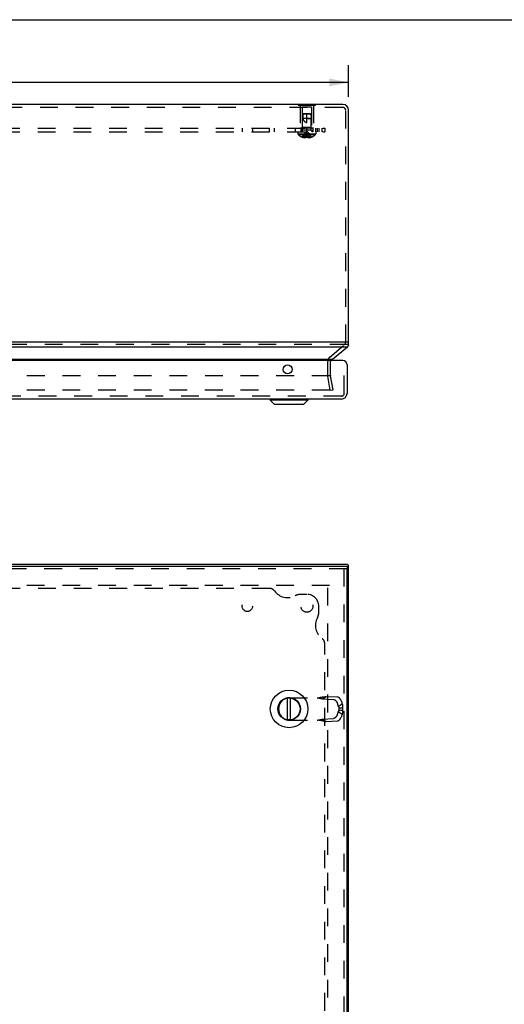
# Model space of a CAD drawing. Header units: inches. Extents: x 0 to 68, y 0 to 44.
# Tile 9 of 10: x 23.8 to 34, y 23.3 to 44. Entities that reach past the tile are written whole.
import ezdxf

# ---------------------------------------------------------------- set-up
doc = ezdxf.new("R2010")
doc.units = ezdxf.units.IN
doc.header["$LTSCALE"] = 3.74
doc.header["$MEASUREMENT"] = 0
doc.linetypes.add('HIDDEN', pattern=[0.2, 0.1, -0.1])
doc.layers.get('0').update_dxf_attribs({"linetype": 'CONTINUOUS'})
for name, color, linetype in [('DEFAULT_2', 8, 'HIDDEN'), ('DIMENSIONS', 7, 'CONTINUOUS'), ('DOOR_ASSEMBLY', 7, 'CONTINUOUS'), ('SUBPANEL', 7, 'CONTINUOUS')]:
    doc.layers.add(name, color=color, linetype=linetype)
doc.styles.get("Standard").update_dxf_attribs({"font": 'arial.ttf'})
doc.dimstyles.new('DIMSTYLE_1', dxfattribs={"dimtxt": 0.3, "dimasz": 0.4, "dimexe": 0.09, "dimexo": 0.07, "dimgap": 0.0375, "dimtad": 0, "dimtih": 1, "dimtoh": 1, "dimzin": 4, "dimdsep": 46, "dimtxsty": 'Standard', "dimblk": '_FILLED', "dimblk1": '_FILLED', "dimblk2": '_FILLED', "dimcen": 0.09, "dimadec": 3, "dimazin": 1, "dimtfac": 1, "dimtdec": 3, "dimtofl": 0, "dimtmove": 0, "dimatfit": 3, "dimldrblk": '_FILLED', "dimfxl": 0, "dimtolj": 1, "dimtzin": 4, "dimarcsym": 0})

# ---------------------------------------------------------------- blocks, each defined once
blk = doc.blocks.new('_FILLED')
at = {"color": 0, "linetype": 'ByBlock'}
blk.add_solid([(0, 0), (-1, 0.2), (-1, -0.2)], dxfattribs=at)
blk = doc.blocks.new('*D14')
at = {"layer": 'DIMENSIONS', "color": 2, "linetype": 'Continuous'}
for p, q in [((14.729, 42.38), (14.729, 43.043)), ((30.729, 42.38), (30.729, 43.043)), ((14.729, 42.683), (22.055, 42.683)), ((30.729, 42.683), (23.404, 42.683))]:
    blk.add_line(p, q, dxfattribs=at)
at = {"layer": 'DIMENSIONS', "color": 2, "linetype": 'Continuous', "xscale": 0.4, "yscale": 0.4, "zscale": 0.4, "rotation": 180}
blk.add_blockref('_FILLED', (14.729, 42.683), dxfattribs=at)
at = {"layer": 'DIMENSIONS', "color": 2, "linetype": 'Continuous', "xscale": 0.4, "yscale": 0.4, "zscale": 0.4}
blk.add_blockref('_FILLED', (30.729, 42.683), dxfattribs=at)
at = {"layer": 'DIMENSIONS', "color": 2, "linetype": 'Continuous', "insert": (22.729, 42.833), "char_height": 0.3, "width": 1.04833, "attachment_point": 2, "line_spacing_factor": 0.9}
blk.add_mtext('16.00', dxfattribs=at)

msp = doc.modelspace()

# ---------------------------------------------------------------- linework, layer by layer
at = {"color": 7, "linetype": 'Continuous'}
for p, q in [((0, 44), (68, 44)), ((29.674, 42.224), (30.035, 42.224)), ((29.674, 42.224), (29.674, 42.22)), ((29.764, 42.224), (29.764, 42.22)), ((29.945, 42.224), (29.945, 42.22)), ((30.035, 42.224), (30.035, 42.22)), ((30.729, 37.227), (30.708, 37.227)), ((30.725, 37.166), (30.725, 37.197)), ((30.725, 32.492), (30.725, 32.544)), ((30.729, 32.501), (30.725, 32.501))]:
    msp.add_line(p, q, dxfattribs=at)
at = {"color": 3, "linetype": 'Continuous'}
for p, q in [((30.609, 42.22), (14.849, 42.22)), ((30.729, 37.227), (30.729, 42.1)), ((30.708, 37.227), (14.799, 37.227)), ((14.85, 37.135), (30.708, 37.135)), ((30.391, 36.872), (30.708, 37.135)), ((15.159, 36.872), (30.391, 36.872)), ((30.708, 32.561), (14.789, 32.561)), ((30.729, 12.621), (30.729, 32.501))]:
    msp.add_line(p, q, dxfattribs=at)
for points in [[(30.708, 37.135), (30.71, 37.138), (30.712, 37.14), (30.714, 37.142), (30.716, 37.145), (30.718, 37.148), (30.72, 37.15)], [(30.72, 37.184), (30.721, 37.182), (30.722, 37.18), (30.723, 37.177), (30.724, 37.175), (30.724, 37.172), (30.724, 37.169), (30.725, 37.166), (30.725, 37.166)], [(30.725, 37.166), (30.725, 37.164), (30.724, 37.161), (30.724, 37.159), (30.723, 37.156), (30.722, 37.154), (30.721, 37.152), (30.72, 37.15)], [(30.38, 36.866), (30.374, 36.862), (30.368, 36.857), (30.362, 36.852), (30.356, 36.848), (30.354, 36.846)], [(30.391, 36.872), (30.389, 36.871), (30.387, 36.87), (30.386, 36.869), (30.384, 36.868), (30.382, 36.867), (30.38, 36.866)], [(30.708, 32.561), (30.709, 32.561), (30.709, 32.56), (30.709, 32.56), (30.709, 32.56), (30.709, 32.56), (30.709, 32.56)], [(30.709, 32.56), (30.709, 32.56), (30.71, 32.56), (30.71, 32.559), (30.71, 32.559), (30.711, 32.559), (30.711, 32.558)], [(30.711, 32.558), (30.712, 32.558), (30.712, 32.558), (30.713, 32.557), (30.714, 32.557), (30.714, 32.556), (30.715, 32.556)], [(30.715, 32.556), (30.716, 32.555), (30.717, 32.555), (30.717, 32.554), (30.718, 32.554), (30.719, 32.553), (30.72, 32.552)], [(30.72, 32.552), (30.721, 32.552), (30.722, 32.551), (30.723, 32.55), (30.724, 32.548), (30.724, 32.547), (30.724, 32.546), (30.725, 32.544), (30.725, 32.544)], [(30.725, 32.544), (30.725, 32.542), (30.724, 32.541), (30.724, 32.539), (30.723, 32.537), (30.722, 32.536), (30.721, 32.534), (30.72, 32.532)]]:
    msp.add_lwpolyline(points, dxfattribs=at)
for centre, radius, start, end in [((30.609, 42.1), 0.12, 0, 90), ((30.609, 37.227), 0.12, 343.7637, 360), ((30.412, 36.826), 0.06, 160.4463, 161.1917)]:
    msp.add_arc(centre, radius, start, end, dxfattribs=at)
at = {"layer": 'DEFAULT_2', "color": 8, "linetype": 'HIDDEN'}
for p, q in [((29.674, 42.22), (29.674, 42.203)), ((29.674, 42.203), (30.035, 42.203)), ((29.714, 42.203), (29.714, 41.724)), ((29.764, 42.22), (29.764, 42.203)), ((29.945, 42.22), (29.945, 42.203)), ((29.994, 42.203), (29.994, 41.724)), ((30.035, 42.22), (30.035, 42.203)), ((30.609, 42.16), (14.849, 42.16)), ((29.949, 42.162), (29.759, 42.162)), ((29.759, 42.162), (29.759, 41.734)), ((29.949, 42.162), (29.949, 41.734)), ((30.669, 37.227), (30.669, 42.1)), ((29.994, 41.724), (29.714, 41.724)), ((29.759, 41.734), (29.749, 41.724)), ((29.949, 41.734), (29.759, 41.734)), ((29.949, 41.734), (29.959, 41.724)), ((30.708, 37.181), (14.85, 37.181)), ((30.335, 36.918), (30.648, 37.181)), ((30.292, 36.538), (30.292, 36.826)), ((30.352, 36.538), (30.352, 36.826)), ((30.334, 36.527), (15.169, 36.527)), ((30.346, 36.22), (30.294, 36.517)), ((30.405, 36.23), (30.353, 36.527)), ((30.333, 36.22), (15.089, 36.22)), ((30.343, 36.228), (30.343, 36.227)), ((30.346, 36.22), (30.405, 36.23)), ((30.332, 32.123), (15.169, 32.123)), ((30.292, 13.001), (30.292, 32.121))]:
    msp.add_line(p, q, dxfattribs=at)
for points in [[(30.341, 36.224), (30.341, 36.224), (30.34, 36.223), (30.339, 36.222), (30.338, 36.221), (30.337, 36.221), (30.336, 36.221), (30.335, 36.22), (30.334, 36.22), (30.333, 36.22)], [(30.343, 36.227), (30.342, 36.226), (30.342, 36.225), (30.341, 36.224)], [(30.343, 36.232), (30.343, 36.231), (30.343, 36.23)], [(30.343, 36.23), (30.343, 36.229), (30.343, 36.228)]]:
    msp.add_lwpolyline(points, dxfattribs=at)
for centre, radius, start, end in [((30.609, 42.1), 0.06, 0, 90), ((30.609, 37.227), 0.06, 310, 360), ((30.412, 36.826), 0.12, 130, 180), ((30.412, 36.826), 0.06, 164.7667, 180), ((30.412, 36.538), 0.12, 180, 190), ((30.412, 36.538), 0.06, 180, 190)]:
    msp.add_arc(centre, radius, start, end, dxfattribs=at)
at = {"layer": 'DOOR_ASSEMBLY', "color": 3, "linetype": 'Continuous'}
for p, q in [((30.609, 36.846), (14.849, 36.846)), ((30.699, 36.756), (30.699, 36.156)), ((30.579, 36.036), (14.879, 36.036)), ((14.759, 32.531), (30.699, 32.531)), ((30.699, 12.651), (30.699, 32.471))]:
    msp.add_line(p, q, dxfattribs=at)
at = {"layer": 'DOOR_ASSEMBLY', "color": 8, "linetype": 'HIDDEN'}
for p, q in [((30.639, 36.156), (30.639, 36.846)), ((30.579, 36.096), (14.879, 36.096)), ((30.699, 32.471), (14.759, 32.471)), ((30.639, 12.651), (30.639, 32.471)), ((29.497, 29.767), (30.15, 29.767)), ((30.181, 29.744), (30.262, 29.795)), ((30.262, 29.795), (30.495, 29.782)), ((30.181, 29.744), (30.413, 29.731)), ((30.489, 29.657), (30.514, 29.585)), ((30.514, 29.585), (30.595, 29.637)), ((30.571, 29.709), (30.595, 29.637)), ((29.261, 29.531), (29.261, 29.53)), ((30.514, 29.476), (30.489, 29.404)), ((30.514, 29.476), (30.595, 29.424)), ((30.525, 29.553), (30.6, 29.553)), ((30.525, 29.553), (30.525, 29.508)), ((30.525, 29.508), (30.6, 29.508)), ((30.595, 29.424), (30.571, 29.352)), ((30.6, 29.553), (30.6, 29.508)), ((29.497, 29.294), (30.15, 29.294)), ((30.181, 29.317), (30.413, 29.33)), ((30.181, 29.317), (30.262, 29.266)), ((30.185, 29.285), (30.198, 29.282)), ((30.198, 29.282), (30.21, 29.279)), ((30.262, 29.266), (30.495, 29.279))]:
    msp.add_line(p, q, dxfattribs=at)
at = {"layer": 'DOOR_ASSEMBLY', "color": 7, "linetype": 'Continuous'}
for p, q in [((29.087, 36.033), (29.875, 36.033)), ((29.087, 36.033), (29.087, 36.014)), ((29.875, 36.014), (29.087, 36.014)), ((29.087, 36.014), (29.17, 35.931)), ((29.875, 36.014), (29.792, 35.931)), ((29.875, 36.033), (29.875, 36.014)), ((29.17, 35.931), (29.792, 35.931)), ((29.175, 35.929), (29.787, 35.929)), ((30.699, 32.531), (30.699, 32.471)), ((29.451, 29.302), (29.451, 29.759)), ((29.511, 29.302), (29.511, 29.759))]:
    msp.add_line(p, q, dxfattribs=at)
at = {"layer": 'DOOR_ASSEMBLY', "color": 8, "linetype": 'HIDDEN'}
for points in [[(30.074, 29.767), (30.088, 29.764), (30.102, 29.761), (30.115, 29.758), (30.128, 29.756), (30.142, 29.753), (30.155, 29.75), (30.168, 29.747), (30.181, 29.744)], [(30.198, 29.779), (30.191, 29.778), (30.185, 29.776), (30.178, 29.775), (30.172, 29.773), (30.165, 29.772), (30.158, 29.771), (30.152, 29.77), (30.145, 29.769), (30.138, 29.768), (30.131, 29.768), (30.125, 29.767), (30.118, 29.767), (30.111, 29.767), (30.105, 29.767)], [(30.15, 29.767), (30.159, 29.769), (30.168, 29.771), (30.176, 29.774), (30.185, 29.776), (30.21, 29.782)], [(30.21, 29.782), (30.217, 29.784), (30.225, 29.786), (30.233, 29.788), (30.24, 29.79), (30.248, 29.792), (30.255, 29.794), (30.262, 29.795)], [(30.571, 29.709), (30.57, 29.711), (30.569, 29.713), (30.568, 29.715), (30.567, 29.718), (30.566, 29.72), (30.565, 29.722), (30.564, 29.724), (30.563, 29.726), (30.562, 29.729), (30.561, 29.731), (30.559, 29.733), (30.558, 29.735), (30.557, 29.737), (30.555, 29.739), (30.554, 29.741), (30.552, 29.743), (30.551, 29.745), (30.549, 29.747), (30.548, 29.749), (30.546, 29.751), (30.545, 29.753), (30.543, 29.754), (30.542, 29.756), (30.54, 29.758), (30.538, 29.76), (30.537, 29.761), (30.535, 29.763), (30.533, 29.764), (30.531, 29.766), (30.53, 29.767), (30.528, 29.768), (30.526, 29.77), (30.524, 29.771), (30.523, 29.772), (30.521, 29.773), (30.519, 29.774), (30.517, 29.775), (30.515, 29.776), (30.514, 29.777), (30.512, 29.778), (30.51, 29.779), (30.508, 29.779), (30.507, 29.78), (30.505, 29.78), (30.503, 29.781), (30.501, 29.781), (30.5, 29.782), (30.498, 29.782), (30.496, 29.782), (30.495, 29.782)], [(30.413, 29.731), (30.415, 29.73), (30.417, 29.73), (30.418, 29.73), (30.42, 29.73), (30.422, 29.729), (30.423, 29.729), (30.425, 29.728), (30.427, 29.728), (30.429, 29.727), (30.43, 29.726), (30.432, 29.725), (30.434, 29.725), (30.436, 29.724), (30.437, 29.723), (30.439, 29.722), (30.441, 29.72), (30.443, 29.719), (30.445, 29.718), (30.446, 29.717), (30.448, 29.715), (30.45, 29.714), (30.452, 29.712), (30.453, 29.711), (30.455, 29.709), (30.457, 29.708), (30.458, 29.706), (30.46, 29.704), (30.462, 29.703), (30.463, 29.701), (30.465, 29.699), (30.466, 29.697), (30.468, 29.695), (30.469, 29.693), (30.471, 29.691), (30.472, 29.689), (30.474, 29.687), (30.475, 29.685), (30.476, 29.683), (30.478, 29.681), (30.479, 29.679), (30.48, 29.677), (30.481, 29.675), (30.482, 29.672), (30.484, 29.67), (30.485, 29.668), (30.486, 29.666), (30.487, 29.664), (30.487, 29.661), (30.488, 29.659), (30.489, 29.657)], [(30.514, 29.585), (30.515, 29.583), (30.516, 29.581), (30.517, 29.579), (30.518, 29.576), (30.519, 29.574), (30.52, 29.572), (30.52, 29.569), (30.521, 29.567), (30.522, 29.565), (30.522, 29.562), (30.523, 29.56), (30.524, 29.557), (30.524, 29.555), (30.525, 29.553)], [(30.595, 29.637), (30.596, 29.633), (30.597, 29.629), (30.598, 29.625), (30.599, 29.621), (30.599, 29.617), (30.6, 29.613), (30.6, 29.609), (30.601, 29.605), (30.601, 29.6), (30.601, 29.596), (30.602, 29.592), (30.602, 29.588), (30.602, 29.583), (30.602, 29.579), (30.602, 29.575), (30.602, 29.57), (30.601, 29.566), (30.601, 29.561), (30.601, 29.557), (30.6, 29.553)], [(30.489, 29.404), (30.488, 29.402), (30.487, 29.4), (30.487, 29.397), (30.486, 29.395), (30.485, 29.393), (30.484, 29.391), (30.482, 29.389), (30.481, 29.386), (30.48, 29.384), (30.479, 29.382), (30.478, 29.38), (30.476, 29.378), (30.475, 29.376), (30.474, 29.374), (30.472, 29.372), (30.471, 29.37), (30.469, 29.368), (30.468, 29.366), (30.466, 29.364), (30.465, 29.362), (30.463, 29.36), (30.462, 29.358), (30.46, 29.357), (30.458, 29.355), (30.457, 29.353), (30.455, 29.352), (30.453, 29.35), (30.452, 29.349), (30.45, 29.347), (30.448, 29.346), (30.446, 29.344), (30.445, 29.343), (30.443, 29.342), (30.441, 29.341), (30.439, 29.34), (30.437, 29.338), (30.436, 29.337), (30.434, 29.337), (30.432, 29.336), (30.43, 29.335), (30.429, 29.334), (30.427, 29.333), (30.425, 29.333), (30.423, 29.332), (30.422, 29.332), (30.42, 29.331), (30.418, 29.331), (30.417, 29.331), (30.415, 29.331), (30.413, 29.33)], [(30.495, 29.279), (30.496, 29.279), (30.498, 29.279), (30.5, 29.279), (30.501, 29.28), (30.503, 29.28), (30.505, 29.281), (30.507, 29.281), (30.508, 29.282), (30.51, 29.282), (30.512, 29.283), (30.514, 29.284), (30.515, 29.285), (30.517, 29.286), (30.519, 29.287), (30.521, 29.288), (30.523, 29.289), (30.524, 29.29), (30.526, 29.291), (30.528, 29.293), (30.53, 29.294), (30.531, 29.295), (30.533, 29.297), (30.535, 29.298), (30.537, 29.3), (30.538, 29.302), (30.54, 29.303), (30.542, 29.305), (30.543, 29.307), (30.545, 29.308), (30.546, 29.31), (30.548, 29.312), (30.549, 29.314), (30.551, 29.316), (30.552, 29.318), (30.554, 29.32), (30.555, 29.322), (30.557, 29.324), (30.558, 29.326), (30.559, 29.328), (30.561, 29.33), (30.562, 29.333), (30.563, 29.335), (30.564, 29.337), (30.565, 29.339), (30.566, 29.341), (30.567, 29.344), (30.568, 29.346), (30.569, 29.348), (30.57, 29.35), (30.571, 29.352)], [(30.525, 29.508), (30.524, 29.506), (30.524, 29.504), (30.523, 29.501), (30.522, 29.499), (30.522, 29.496), (30.521, 29.494), (30.52, 29.492), (30.52, 29.489), (30.519, 29.487), (30.518, 29.485), (30.517, 29.482), (30.516, 29.48), (30.515, 29.478), (30.514, 29.476)], [(30.6, 29.508), (30.601, 29.504), (30.601, 29.499), (30.602, 29.494), (30.602, 29.489), (30.602, 29.484), (30.602, 29.479), (30.602, 29.475), (30.602, 29.47), (30.601, 29.465), (30.601, 29.46), (30.601, 29.456), (30.6, 29.451), (30.6, 29.446), (30.599, 29.442), (30.598, 29.437), (30.597, 29.433), (30.596, 29.428), (30.595, 29.424)], [(30.074, 29.294), (30.088, 29.297), (30.102, 29.3), (30.115, 29.303), (30.128, 29.305), (30.142, 29.308), (30.155, 29.311), (30.168, 29.314), (30.181, 29.317)], [(30.105, 29.294), (30.111, 29.294), (30.118, 29.294), (30.125, 29.294), (30.131, 29.293), (30.138, 29.293), (30.145, 29.292), (30.152, 29.291), (30.158, 29.29), (30.165, 29.289), (30.172, 29.288), (30.178, 29.287), (30.185, 29.285), (30.191, 29.283), (30.198, 29.282)], [(30.15, 29.294), (30.159, 29.292), (30.168, 29.29), (30.176, 29.288), (30.185, 29.285)], [(30.21, 29.279), (30.217, 29.277), (30.225, 29.275), (30.233, 29.273), (30.24, 29.271), (30.248, 29.269), (30.255, 29.267), (30.262, 29.266)]]:
    msp.add_lwpolyline(points, dxfattribs=at)
at = {"layer": 'DOOR_ASSEMBLY', "color": 3, "linetype": 'Continuous'}
msp.add_circle((29.449, 36.658), 0.0938, dxfattribs=at)
at = {"layer": 'DOOR_ASSEMBLY', "color": 7, "linetype": 'Continuous'}
for radius in [0.394, 0.237, 0.23]:
    msp.add_circle((29.481, 29.531), radius, dxfattribs=at)
at = {"layer": 'DOOR_ASSEMBLY', "color": 3, "linetype": 'Continuous'}
for centre, radius, start, end in [((30.609, 36.756), 0.09, 0, 90), ((30.579, 36.156), 0.12, 270, 360)]:
    msp.add_arc(centre, radius, start, end, dxfattribs=at)
at = {"layer": 'DOOR_ASSEMBLY', "color": 7, "linetype": 'Continuous'}
for centre, radius, start, end in [((29.09, 36.033), 0.00305, 89.9999, 180), ((29.872, 36.033), 0.00305, 0, 90.0001), ((29.175, 35.936), 0.0071, 225, 270), ((29.787, 35.936), 0.0071, 270, 315)]:
    msp.add_arc(centre, radius, start, end, dxfattribs=at)
at = {"layer": 'DOOR_ASSEMBLY', "color": 8, "linetype": 'HIDDEN'}
for centre, radius, start, end in [((30.579, 36.156), 0.06, 270, 360), ((29.497, 29.531), 0.236, 90, 180), ((29.497, 29.53), 0.236, 180, 270)]:
    msp.add_arc(centre, radius, start, end, dxfattribs=at)
at = {"layer": 'SUBPANEL', "color": 8, "linetype": 'HIDDEN'}
for p, q in [((29.769, 42.014), (29.76, 41.924)), ((29.78, 42.024), (29.769, 42.014)), ((29.939, 42.014), (29.769, 42.014)), ((29.77, 42.014), (29.775, 42.02)), ((29.775, 42.02), (29.78, 42.024)), ((29.928, 42.024), (29.78, 42.024)), ((29.854, 41.844), (29.854, 42.024)), ((29.928, 42.024), (29.939, 42.014)), ((29.939, 42.014), (29.948, 41.924)), ((29.948, 41.924), (29.76, 41.924)), ((29.76, 41.678), (29.76, 41.924)), ((29.854, 41.924), (29.948, 41.924)), ((29.948, 41.678), (29.948, 41.924)), ((15.229, 41.724), (30.229, 41.724)), ((15.229, 41.649), (30.229, 41.649)), ((28.495, 41.724), (28.495, 41.649)), ((28.713, 41.724), (28.713, 41.649)), ((29.072, 41.649), (29.072, 41.724)), ((29.173, 41.649), (29.173, 41.724)), ((29.613, 41.649), (29.613, 41.724)), ((29.668, 41.649), (29.668, 41.603)), ((29.668, 41.603), (30.041, 41.603)), ((29.674, 41.588), (30.035, 41.588)), ((29.729, 41.724), (29.729, 41.649)), ((29.948, 41.678), (29.76, 41.678)), ((29.839, 41.536), (29.841, 41.558)), ((29.854, 41.649), (29.854, 41.724)), ((29.863, 41.601), (29.86, 41.621)), ((29.866, 41.58), (29.863, 41.601)), ((29.868, 41.558), (29.865, 41.58)), ((29.87, 41.536), (29.868, 41.558)), ((29.979, 41.724), (29.979, 41.649)), ((30.035, 41.724), (30.035, 41.649)), ((30.041, 41.649), (30.041, 41.603)), ((30.075, 41.649), (30.075, 41.724)), ((30.104, 41.724), (30.104, 41.649)), ((30.178, 41.649), (30.178, 41.724)), ((30.229, 41.724), (30.229, 41.649)), ((29.755, 41.536), (29.755, 41.536)), ((29.756, 41.536), (29.755, 41.536)), ((29.839, 41.536), (29.756, 41.536)), ((29.786, 41.536), (29.786, 41.526)), ((29.82, 41.536), (29.82, 41.521)), ((29.839, 41.536), (29.839, 41.536)), ((29.839, 41.536), (29.839, 41.526)), ((29.953, 41.536), (29.87, 41.536)), ((29.87, 41.536), (29.87, 41.536)), ((29.87, 41.536), (29.87, 41.526)), ((29.889, 41.536), (29.889, 41.521)), ((29.923, 41.536), (29.923, 41.526)), ((29.954, 41.536), (29.953, 41.536)), ((29.954, 41.536), (29.954, 41.536)), ((29.072, 32.061), (16.387, 32.061)), ((29.854, 31.936), (29.729, 31.936)), ((30.104, 31.561), (30.104, 31.686)), ((30.229, 14.218), (30.229, 30.903))]:
    msp.add_line(p, q, dxfattribs=at)
for points in [[(29.77, 42.014), (29.769, 42.003), (29.768, 41.991), (29.767, 41.98), (29.767, 41.968), (29.768, 41.956), (29.768, 41.945), (29.769, 41.935), (29.77, 41.924)], [(29.77, 41.924), (29.773, 41.917), (29.775, 41.91), (29.777, 41.904), (29.78, 41.898), (29.783, 41.892), (29.786, 41.887), (29.789, 41.882), (29.792, 41.878), (29.795, 41.874), (29.798, 41.87), (29.801, 41.867), (29.804, 41.864), (29.807, 41.861), (29.81, 41.859), (29.814, 41.857), (29.817, 41.855), (29.82, 41.853), (29.824, 41.851), (29.827, 41.85), (29.831, 41.848), (29.835, 41.847), (29.838, 41.846), (29.842, 41.845), (29.846, 41.845), (29.85, 41.844), (29.854, 41.844)], [(29.755, 41.536), (29.769, 41.558), (29.784, 41.58), (29.8, 41.601), (29.817, 41.621), (29.835, 41.641), (29.854, 41.66)], [(29.786, 41.536), (29.795, 41.558), (29.806, 41.58), (29.817, 41.601), (29.828, 41.621), (29.841, 41.641), (29.854, 41.66)], [(29.82, 41.536), (29.824, 41.558), (29.83, 41.58), (29.835, 41.601), (29.841, 41.621), (29.848, 41.641), (29.854, 41.66)], [(29.841, 41.558), (29.843, 41.58), (29.846, 41.601), (29.849, 41.621), (29.851, 41.641), (29.854, 41.66)], [(29.843, 41.58), (29.846, 41.601), (29.849, 41.621), (29.851, 41.641), (29.854, 41.66)], [(29.954, 41.536), (29.94, 41.558), (29.925, 41.58), (29.909, 41.601), (29.892, 41.621), (29.874, 41.641), (29.854, 41.66)], [(29.86, 41.621), (29.857, 41.641), (29.854, 41.66)], [(29.86, 41.621), (29.857, 41.641), (29.854, 41.66)], [(29.923, 41.536), (29.914, 41.558), (29.903, 41.58), (29.892, 41.601), (29.88, 41.621), (29.868, 41.641), (29.854, 41.66)], [(29.889, 41.536), (29.885, 41.558), (29.879, 41.58), (29.874, 41.601), (29.868, 41.621), (29.861, 41.641), (29.854, 41.66)], [(29.82, 41.521), (29.816, 41.521), (29.811, 41.522), (29.807, 41.522), (29.803, 41.523), (29.799, 41.523), (29.795, 41.524), (29.79, 41.525), (29.786, 41.526)], [(29.839, 41.526), (29.837, 41.525), (29.834, 41.524), (29.832, 41.523), (29.829, 41.523), (29.827, 41.522), (29.824, 41.522), (29.822, 41.521), (29.82, 41.521)], [(29.839, 41.536), (29.844, 41.536), (29.849, 41.536), (29.854, 41.536), (29.86, 41.536), (29.865, 41.536), (29.87, 41.536)], [(29.889, 41.521), (29.887, 41.521), (29.885, 41.522), (29.882, 41.522), (29.88, 41.523), (29.877, 41.523), (29.875, 41.524), (29.872, 41.525), (29.87, 41.526)], [(29.923, 41.526), (29.919, 41.525), (29.914, 41.524), (29.91, 41.523), (29.906, 41.523), (29.902, 41.522), (29.897, 41.522), (29.893, 41.521), (29.889, 41.521)]]:
    msp.add_lwpolyline(points, dxfattribs=at)
for centre, radius in [((28.604, 31.686), 0.109), ((29.854, 31.686), 0.125)]:
    msp.add_circle(centre, radius, dxfattribs=at)
for centre, radius, start, end in [((29.688, 41.603), 0.02, 180, 226.4862), ((29.854, 41.778), 0.262, 226.4862, 247.6643), ((29.732, 41.678), 0.0282, 270, 360), ((29.977, 41.678), 0.0282, 180, 270), ((29.854, 41.778), 0.262, 292.3357, 313.5138), ((30.021, 41.603), 0.02, 313.5138, 360), ((29.854, 41.778), 0.261, 247.9106, 254.8059), ((29.854, 41.778), 0.261, 285.1941, 292.0894), ((29.072, 31.936), 0.125, 35.8987, 90), ((29.452, 32.211), 0.344, 215.8987, 297.8911), ((29.729, 31.686), 0.25, 90, 117.8911), ((29.854, 31.686), 0.25, 0, 90), ((30.379, 31.283), 0.344, 152.1089, 234.1013), ((29.854, 31.561), 0.25, 332.1089, 360), ((30.104, 30.903), 0.125, 0, 54.1013)]:
    msp.add_arc(centre, radius, start, end, dxfattribs=at)

# ---------------------------------------------------------------- dimensions: what is measured, and where the dimension line sits
at = {"layer": 'DIMENSIONS', "color": 2, "linetype": 'Continuous'}
dim = msp.add_linear_dim(base=(30.729, 42.683), p1=(14.729, 43.113), p2=(30.729, 43.113), dimstyle='DIMSTYLE_1', dxfattribs=at)
dim.commit()
dim.dimension.update_dxf_attribs({"geometry": '*D14', "text_midpoint": (22.742, 42.682), "dimtype": 160})

doc.saveas('drawing.dxf')
